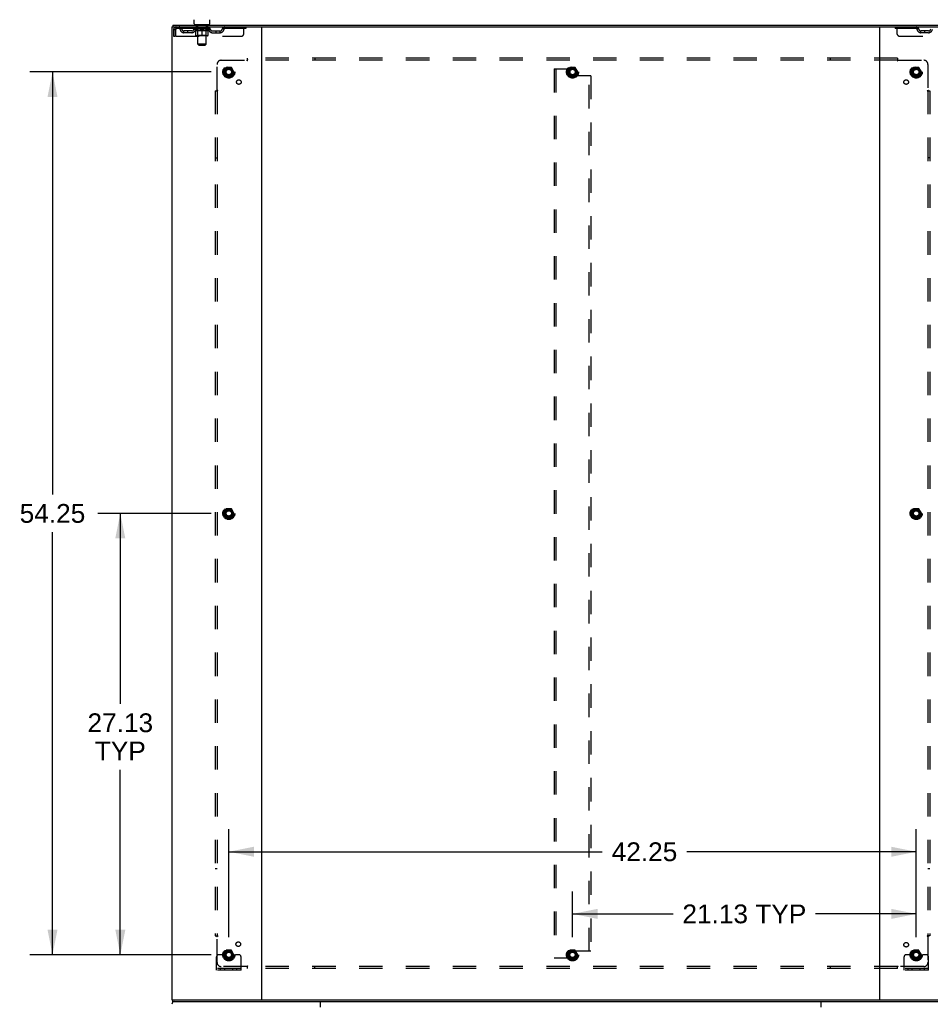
# Model space of a CAD drawing. Header units: inches. Extents: x 0 to 262, y 0 to 169.
# Tile 76 of 78: x 177 to 233, y 63 to 124. Entities that reach past the tile are written whole.
import ezdxf

# ---------------------------------------------------------------- set-up
doc = ezdxf.new("R2010")
doc.units = ezdxf.units.IN
doc.header["$LTSCALE"] = 14.384615
doc.header["$MEASUREMENT"] = 0
doc.linetypes.add('HIDDEN', pattern=[0.2, 0.1, -0.1])
doc.layers.get('0').update_dxf_attribs({"linetype": 'CONTINUOUS'})
for name, color, linetype in [('DEFAULT_2', 8, 'HIDDEN'), ('DIMENSIONS', 7, 'CONTINUOUS'), ('SUBPANEL', 7, 'CONTINUOUS')]:
    doc.layers.add(name, color=color, linetype=linetype)
doc.styles.get("Standard").update_dxf_attribs({"font": 'arial.ttf'})
doc.dimstyles.new('DIMSTYLE_1', dxfattribs={"dimtxt": 1.153846, "dimasz": 1.538462, "dimexe": 0.09, "dimexo": 0.07, "dimgap": 0.0375, "dimtad": 0, "dimtih": 1, "dimtoh": 1, "dimzin": 4, "dimdsep": 46, "dimtxsty": 'Standard', "dimblk": '_FILLED', "dimblk1": '_FILLED', "dimblk2": '_FILLED', "dimcen": 0.09, "dimadec": 3, "dimazin": 1, "dimtfac": 1, "dimtdec": 3, "dimtofl": 0, "dimtmove": 0, "dimatfit": 3, "dimldrblk": '_FILLED', "dimfxl": 0, "dimtolj": 1, "dimtzin": 4, "dimarcsym": 0})

# ---------------------------------------------------------------- blocks, each defined once
blk = doc.blocks.new('_FILLED')
at = {"color": 0, "linetype": 'ByBlock'}
blk.add_solid([(0, 0), (-1, 0.2), (-1, -0.2)], dxfattribs=at)
blk = doc.blocks.new('*D5')
at = {"layer": 'DIMENSIONS', "color": 2, "linetype": 'Continuous'}
for p, q in [((211, 67.581), (211, 70.404)), ((232.125, 67.581), (232.125, 70.404)), ((211, 69.019), (217.183, 69.019)), ((232.125, 69.019), (225.942, 69.019))]:
    blk.add_line(p, q, dxfattribs=at)
at = {"layer": 'DIMENSIONS', "color": 2, "linetype": 'Continuous', "xscale": 1.5384615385, "yscale": 1.5384615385, "zscale": 1.5384615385, "rotation": 180}
blk.add_blockref('_FILLED', (211, 69.019), dxfattribs=at)
at = {"layer": 'DIMENSIONS', "color": 2, "linetype": 'Continuous', "xscale": 1.5384615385, "yscale": 1.5384615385, "zscale": 1.5384615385}
blk.add_blockref('_FILLED', (232.125, 69.019), dxfattribs=at)
at = {"layer": 'DIMENSIONS', "color": 2, "linetype": 'Continuous', "insert": (221.562, 69.596), "char_height": 1.1538, "width": 7.60509, "attachment_point": 2, "line_spacing_factor": 0.9}
blk.add_mtext('21.13 TYP', dxfattribs=at)
blk = doc.blocks.new('*D6')
at = {"layer": 'DIMENSIONS', "color": 2, "linetype": 'Continuous'}
for p, q in [((189.875, 67.581), (189.875, 74.222)), ((232.125, 67.581), (232.125, 74.222)), ((189.875, 72.837), (212.831, 72.837)), ((232.125, 72.837), (218.017, 72.837))]:
    blk.add_line(p, q, dxfattribs=at)
at = {"layer": 'DIMENSIONS', "color": 2, "linetype": 'Continuous', "xscale": 1.5384615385, "yscale": 1.5384615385, "zscale": 1.5384615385, "rotation": 180}
blk.add_blockref('_FILLED', (189.875, 72.837), dxfattribs=at)
at = {"layer": 'DIMENSIONS', "color": 2, "linetype": 'Continuous', "xscale": 1.5384615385, "yscale": 1.5384615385, "zscale": 1.5384615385}
blk.add_blockref('_FILLED', (232.125, 72.837), dxfattribs=at)
at = {"layer": 'DIMENSIONS', "color": 2, "linetype": 'Continuous', "insert": (215.424, 73.414), "char_height": 1.1538, "width": 4.03203, "attachment_point": 2, "line_spacing_factor": 0.9}
blk.add_mtext('42.25', dxfattribs=at)
blk = doc.blocks.new('*D7')
at = {"layer": 'DIMENSIONS', "color": 2, "linetype": 'Continuous'}
for p, q in [((188.798, 120.754), (177.653, 120.754)), ((179.038, 120.754), (179.038, 94.783)), ((179.038, 66.504), (179.038, 92.475)), ((188.798, 66.504), (177.653, 66.504))]:
    blk.add_line(p, q, dxfattribs=at)
at = {"layer": 'DIMENSIONS', "color": 2, "linetype": 'Continuous', "xscale": 1.5384615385, "yscale": 1.5384615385, "zscale": 1.5384615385}
for p, rotation in [((179.038, 120.754), 90), ((179.038, 66.504), 270)]:
    blk.add_blockref('_FILLED', p, dxfattribs=dict(at, rotation=rotation))
at = {"layer": 'DIMENSIONS', "color": 2, "linetype": 'Continuous', "insert": (179.038, 94.206), "char_height": 1.1538, "width": 4.03203, "attachment_point": 2, "line_spacing_factor": 0.9}
blk.add_mtext('54.25', dxfattribs=at)
blk = doc.blocks.new('*D10')
at = {"layer": 'DIMENSIONS', "color": 2, "linetype": 'Continuous'}
for p, q in [((188.798, 93.629), (181.822, 93.629)), ((183.206, 93.629), (183.206, 81.918)), ((183.206, 66.504), (183.206, 77.88)), ((188.798, 66.504), (181.822, 66.504))]:
    blk.add_line(p, q, dxfattribs=at)
at = {"layer": 'DIMENSIONS', "color": 2, "linetype": 'Continuous', "xscale": 1.5384615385, "yscale": 1.5384615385, "zscale": 1.5384615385}
for p, rotation in [((183.206, 93.629), 90), ((183.206, 66.504), 270)]:
    blk.add_blockref('_FILLED', p, dxfattribs=dict(at, rotation=rotation))
at = {"layer": 'DIMENSIONS', "color": 2, "linetype": 'Continuous', "insert": (183.206, 81.341), "char_height": 1.1538, "width": 4.03203, "attachment_point": 2, "line_spacing_factor": 0.9}
blk.add_mtext('27.13\\PTYP', dxfattribs=at)

msp = doc.modelspace()

# ---------------------------------------------------------------- linework, layer by layer
at = {"color": 3, "linetype": 'Continuous'}
for p, q in [((186.375, 123.525), (186.375, 63.733)), ((186.375, 123.525), (235.375, 123.525)), ((191.875, 123.525), (191.875, 63.733)), ((229.875, 123.525), (229.875, 63.733)), ((186.375, 63.733), (235.375, 63.733)), ((195.498, 63.629), (195.498, 63.289)), ((226.252, 63.629), (226.252, 63.289))]:
    msp.add_line(p, q, dxfattribs=at)
at = {"color": 7, "linetype": 'Continuous'}
for p, q in [((186.427, 123.629), (186.427, 123.525)), ((186.427, 123.629), (235.323, 123.629)), ((187.754, 123.719), (187.754, 123.968)), ((187.791, 123.659), (187.791, 123.629)), ((188.666, 123.659), (187.791, 123.659)), ((188.666, 123.659), (188.666, 123.629)), ((188.704, 123.719), (188.704, 123.968)), ((186.427, 63.629), (186.427, 63.733)), ((186.427, 63.629), (235.323, 63.629))]:
    msp.add_line(p, q, dxfattribs=at)
for centre, start, end in [((187.814, 123.719), 180, 270), ((188.644, 123.719), 270, 360)]:
    msp.add_arc(centre, 0.06, start, end, dxfattribs=at)
at = {"color": 3, "linetype": 'Continuous'}
msp.add_arc((186.541, 63.463), 0.167, 90, 180, dxfattribs=at)
at = {"layer": 'DEFAULT_2', "color": 8, "linetype": 'HIDDEN'}
for p, q in [((186.646, 123.525), (186.646, 123.421)), ((187.791, 123.421), (187.791, 123.525)), ((187.884, 123.659), (187.884, 123.629)), ((187.919, 123.569), (187.919, 123.649)), ((187.988, 123.559), (187.929, 123.559)), ((187.98, 122.469), (187.98, 123.549)), ((188.529, 123.559), (188.47, 123.559)), ((188.478, 122.469), (188.478, 123.549)), ((188.539, 123.569), (188.539, 123.649)), ((188.574, 123.659), (188.574, 123.629)), ((188.666, 123.421), (188.666, 123.525)), ((189.816, 123.525), (189.816, 123.421)), ((190.791, 123.088), (190.791, 123.525)), ((190.916, 123.525), (190.916, 123.421)), ((230.833, 123.525), (230.833, 123.421)), ((230.958, 123.088), (230.958, 123.525)), ((231.933, 123.525), (231.933, 123.421)), ((186.479, 123.358), (186.479, 122.963)), ((186.479, 123.358), (186.583, 123.358)), ((186.479, 122.963), (186.583, 122.963)), ((186.583, 123.358), (186.583, 122.963)), ((186.613, 122.963), (186.613, 123.358)), ((186.613, 122.963), (190.666, 122.963)), ((190.916, 123.421), (186.646, 123.421)), ((187.114, 123.17), (187.114, 123.274)), ((187.597, 123.274), (187.114, 123.274)), ((187.597, 123.17), (187.114, 123.17)), ((187.364, 123.17), (187.364, 123.274)), ((187.723, 123.384), (187.723, 123.421)), ((187.85, 123.295), (187.723, 123.384)), ((188.735, 123.384), (187.723, 123.384)), ((187.73, 123.416), (187.73, 123.421)), ((187.737, 123.413), (187.737, 123.416)), ((187.737, 123.413), (188.72, 123.413)), ((187.744, 123.413), (187.744, 123.416)), ((187.745, 123.413), (187.745, 123.416)), ((187.753, 123.416), (187.753, 123.421)), ((187.766, 123.413), (187.766, 123.416)), ((187.768, 123.413), (187.768, 123.416)), ((187.79, 123.416), (187.79, 123.421)), ((187.802, 123.413), (187.802, 123.416)), ((187.804, 123.413), (187.804, 123.416)), ((187.967, 123.416), (187.806, 123.416)), ((187.841, 123.416), (187.841, 123.421)), ((187.842, 123.413), (187.842, 123.416)), ((187.843, 123.413), (187.843, 123.416)), ((187.845, 123.413), (187.845, 123.416)), ((187.85, 123.295), (187.858, 123.295)), ((187.851, 123.413), (187.851, 123.416)), ((187.851, 123.413), (187.851, 123.416)), ((187.854, 123.413), (187.854, 123.416)), ((187.856, 123.413), (187.856, 123.416)), ((187.858, 123.005), (187.858, 123.329)), ((187.86, 123.413), (187.86, 123.416)), ((187.871, 123.413), (187.871, 123.416)), ((187.886, 123.413), (187.886, 123.418)), ((187.886, 123.413), (187.886, 123.416)), ((188.57, 122.975), (187.888, 122.975)), ((187.902, 123.413), (187.902, 123.416)), ((187.903, 123.416), (187.903, 123.421)), ((187.911, 123.413), (187.911, 123.416)), ((187.914, 123.413), (187.914, 123.416)), ((187.922, 123.413), (187.922, 123.416)), ((187.931, 123.413), (187.931, 123.419)), ((187.943, 123.413), (187.943, 123.416)), ((187.946, 123.413), (187.946, 123.416)), ((187.979, 123.007), (187.947, 122.975)), ((187.967, 123.413), (187.967, 123.416)), ((188.021, 123.416), (187.971, 123.416)), ((187.972, 123.295), (188.116, 123.295)), ((187.976, 123.416), (187.976, 123.421)), ((187.979, 123.007), (187.979, 123.381)), ((188.479, 123.007), (187.979, 123.007)), ((187.981, 123.413), (187.981, 123.416)), ((187.985, 123.413), (187.985, 123.416)), ((187.99, 123.413), (187.99, 123.42)), ((187.993, 123.413), (187.993, 123.416)), ((188.002, 123.413), (188.002, 123.416)), ((188.021, 123.413), (188.021, 123.416)), ((188.081, 123.416), (188.034, 123.416)), ((188.05, 123.413), (188.05, 123.416)), ((188.056, 123.416), (188.056, 123.421)), ((188.059, 123.413), (188.059, 123.416)), ((188.061, 123.413), (188.061, 123.421)), ((188.063, 123.413), (188.063, 123.416)), ((188.069, 123.413), (188.069, 123.416)), ((188.081, 123.413), (188.081, 123.416)), ((188.145, 123.416), (188.102, 123.416)), ((188.112, 123.413), (188.112, 123.416)), ((188.137, 123.416), (188.199, 123.419)), ((188.141, 123.416), (188.141, 123.421)), ((188.141, 123.416), (188.141, 123.421)), ((188.141, 123.421), (188.141, 123.421)), ((188.141, 123.413), (188.141, 123.416)), ((188.144, 123.413), (188.144, 123.416)), ((188.145, 123.413), (188.145, 123.416)), ((188.146, 123.413), (188.146, 123.416)), ((188.174, 123.416), (188.225, 123.416)), ((188.178, 123.413), (188.178, 123.416)), ((188.182, 123.416), (188.182, 123.418)), ((188.199, 123.416), (188.199, 123.419)), ((188.212, 123.413), (188.212, 123.416)), ((188.227, 123.416), (188.227, 123.416)), ((188.227, 123.413), (188.227, 123.416)), ((188.227, 123.413), (188.227, 123.416)), ((188.229, 123.416), (188.229, 123.421)), ((188.229, 123.421), (188.32, 123.416)), ((188.229, 122.975), (188.229, 123.33)), ((188.231, 123.413), (188.231, 123.416)), ((188.231, 123.413), (188.231, 123.416)), ((188.231, 123.416), (188.231, 123.416)), ((188.245, 123.413), (188.245, 123.416)), ((188.245, 123.416), (188.284, 123.416)), ((188.28, 123.413), (188.28, 123.416)), ((188.312, 123.413), (188.312, 123.416)), ((188.312, 123.413), (188.312, 123.416)), ((188.312, 123.416), (188.356, 123.416)), ((188.313, 123.413), (188.313, 123.416)), ((188.316, 123.416), (188.316, 123.421)), ((188.316, 123.421), (188.317, 123.421)), ((188.316, 123.413), (188.316, 123.416)), ((188.317, 123.416), (188.317, 123.421)), ((188.342, 123.295), (188.485, 123.295)), ((188.345, 123.413), (188.345, 123.416)), ((188.377, 123.413), (188.377, 123.416)), ((188.377, 123.416), (188.424, 123.416)), ((188.389, 123.413), (188.389, 123.416)), ((188.395, 123.413), (188.395, 123.416)), ((188.397, 123.413), (188.397, 123.421)), ((188.399, 123.413), (188.399, 123.416)), ((188.402, 123.416), (188.402, 123.421)), ((188.408, 123.413), (188.408, 123.416)), ((188.437, 123.413), (188.437, 123.416)), ((188.437, 123.416), (188.486, 123.416)), ((188.456, 123.413), (188.456, 123.416)), ((188.465, 123.413), (188.465, 123.416)), ((188.468, 123.413), (188.468, 123.42)), ((188.473, 123.413), (188.473, 123.416)), ((188.476, 123.413), (188.476, 123.416)), ((188.479, 123.007), (188.479, 123.381)), ((188.479, 123.007), (188.511, 122.975)), ((188.482, 123.416), (188.482, 123.421)), ((188.49, 123.413), (188.49, 123.416)), ((188.49, 123.416), (188.651, 123.416)), ((188.512, 123.413), (188.512, 123.416)), ((188.514, 123.413), (188.514, 123.416)), ((188.527, 123.413), (188.527, 123.419)), ((188.536, 123.413), (188.536, 123.416)), ((188.543, 123.413), (188.543, 123.416)), ((188.546, 123.413), (188.546, 123.416)), ((188.554, 123.416), (188.554, 123.421)), ((188.555, 123.413), (188.555, 123.416)), ((188.572, 123.413), (188.572, 123.418)), ((188.572, 123.413), (188.572, 123.416)), ((188.586, 123.413), (188.586, 123.416)), ((188.598, 123.413), (188.598, 123.416)), ((188.599, 123.005), (188.599, 123.329)), ((188.599, 123.295), (188.608, 123.295)), ((188.601, 123.413), (188.601, 123.416)), ((188.604, 123.413), (188.604, 123.416)), ((188.607, 123.413), (188.607, 123.416)), ((188.607, 123.413), (188.607, 123.416)), ((188.608, 123.295), (188.735, 123.384)), ((188.612, 123.413), (188.612, 123.416)), ((188.615, 123.413), (188.615, 123.416)), ((188.615, 123.413), (188.615, 123.416)), ((188.617, 123.416), (188.617, 123.421)), ((188.653, 123.413), (188.653, 123.416)), ((188.656, 123.413), (188.656, 123.416)), ((188.667, 123.416), (188.667, 123.421)), ((188.69, 123.413), (188.69, 123.416)), ((188.691, 123.413), (188.691, 123.416)), ((188.704, 123.416), (188.704, 123.421)), ((188.713, 123.413), (188.713, 123.416)), ((188.713, 123.413), (188.713, 123.416)), ((188.72, 123.413), (188.72, 123.416)), ((188.727, 123.416), (188.727, 123.421)), ((188.735, 123.384), (188.735, 123.421)), ((188.86, 123.274), (189.343, 123.274)), ((188.86, 123.17), (189.343, 123.17)), ((189.093, 123.17), (189.093, 123.274)), ((189.343, 123.17), (189.343, 123.274)), ((235.104, 123.421), (230.833, 123.421)), ((231.083, 122.963), (235.137, 122.963)), ((232.406, 123.17), (232.406, 123.274)), ((232.889, 123.274), (232.406, 123.274)), ((232.889, 123.17), (232.406, 123.17)), ((232.656, 123.17), (232.656, 123.274)), ((188.04, 122.409), (187.98, 122.469)), ((188.478, 122.469), (187.98, 122.469)), ((188.04, 122.409), (188.418, 122.409)), ((188.418, 122.409), (188.478, 122.469)), ((189.712, 121.027), (189.557, 120.759)), ((190.029, 121.032), (189.72, 121.032)), ((190.192, 120.759), (190.038, 121.027)), ((210.837, 121.027), (210.682, 120.759)), ((211.154, 121.032), (210.845, 121.032)), ((211.317, 120.759), (211.163, 121.027)), ((231.962, 121.027), (231.807, 120.759)), ((232.279, 121.032), (231.97, 121.032)), ((232.442, 120.759), (232.288, 121.027)), ((189.557, 120.749), (189.712, 120.482)), ((190.029, 120.477), (189.72, 120.477)), ((190.038, 120.482), (190.192, 120.749)), ((209.875, 120.942), (209.875, 66.317)), ((209.875, 120.942), (209.979, 120.942)), ((209.979, 120.942), (209.979, 66.317)), ((209.979, 120.942), (210.771, 120.942)), ((210.682, 120.749), (210.837, 120.482)), ((210.834, 120.879), (210.834, 120.588)), ((211.154, 120.477), (210.845, 120.477)), ((212.021, 120.526), (210.896, 120.526)), ((211.163, 120.482), (211.317, 120.749)), ((212.021, 66.733), (212.021, 120.526)), ((212.125, 120.526), (212.021, 120.526)), ((212.125, 120.526), (212.125, 66.733)), ((231.807, 120.749), (231.962, 120.482)), ((232.279, 120.477), (231.97, 120.477)), ((232.288, 120.482), (232.442, 120.749)), ((189.712, 93.902), (189.557, 93.634)), ((190.029, 93.907), (189.72, 93.907)), ((190.192, 93.634), (190.038, 93.902)), ((231.962, 93.902), (231.807, 93.634)), ((232.279, 93.907), (231.97, 93.907)), ((232.442, 93.634), (232.288, 93.902)), ((189.557, 93.624), (189.712, 93.357)), ((190.029, 93.352), (189.72, 93.352)), ((190.038, 93.357), (190.192, 93.624)), ((231.807, 93.624), (231.962, 93.357)), ((232.279, 93.352), (231.97, 93.352)), ((232.288, 93.357), (232.442, 93.624)), ((189.712, 66.777), (189.557, 66.509)), ((190.029, 66.782), (189.72, 66.782)), ((190.192, 66.509), (190.038, 66.777)), ((210.837, 66.777), (210.682, 66.509)), ((210.834, 66.379), (210.834, 66.67)), ((211.154, 66.782), (210.845, 66.782)), ((212.021, 66.733), (210.896, 66.733)), ((211.317, 66.509), (211.163, 66.777)), ((212.125, 66.733), (212.021, 66.733)), ((231.962, 66.777), (231.807, 66.509)), ((232.279, 66.782), (231.97, 66.782)), ((232.442, 66.509), (232.288, 66.777)), ((189.125, 65.557), (189.125, 66.379)), ((189.339, 66.504), (189.25, 66.504)), ((189.46, 66.504), (189.339, 66.504)), ((189.7, 66.504), (189.46, 66.504)), ((189.557, 66.499), (189.712, 66.232)), ((190.029, 66.227), (189.72, 66.227)), ((190.038, 66.232), (190.192, 66.499)), ((190.05, 66.504), (190.289, 66.504)), ((190.411, 66.504), (190.289, 66.504)), ((190.5, 66.504), (190.411, 66.504)), ((190.625, 65.557), (190.625, 66.379)), ((209.875, 66.317), (209.979, 66.317)), ((209.979, 66.317), (210.771, 66.317)), ((210.682, 66.499), (210.837, 66.232)), ((211.154, 66.227), (210.845, 66.227)), ((211.163, 66.232), (211.317, 66.499)), ((231.375, 65.557), (231.375, 66.379)), ((231.589, 66.504), (231.5, 66.504)), ((231.71, 66.504), (231.589, 66.504)), ((231.95, 66.504), (231.71, 66.504)), ((231.807, 66.499), (231.962, 66.232)), ((232.279, 66.227), (231.97, 66.227)), ((232.288, 66.232), (232.442, 66.499)), ((232.3, 66.504), (232.539, 66.504)), ((232.661, 66.504), (232.539, 66.504)), ((232.75, 66.504), (232.661, 66.504)), ((232.875, 65.557), (232.875, 66.379)), ((190.625, 65.661), (189.125, 65.661)), ((190.625, 65.557), (189.125, 65.557)), ((189.372, 65.557), (189.372, 65.661)), ((189.628, 65.557), (189.628, 65.661)), ((190.122, 65.557), (190.122, 65.661)), ((190.378, 65.557), (190.378, 65.661)), ((232.875, 65.661), (231.375, 65.661)), ((232.875, 65.557), (231.375, 65.557)), ((231.622, 65.557), (231.622, 65.661)), ((231.878, 65.557), (231.878, 65.661)), ((232.372, 65.557), (232.372, 65.661)), ((232.628, 65.557), (232.628, 65.661))]:
    msp.add_line(p, q, dxfattribs=at)
for points in [[(186.646, 123.525), (186.643, 123.524), (186.641, 123.521), (186.639, 123.516), (186.636, 123.509), (186.634, 123.5), (186.632, 123.489), (186.629, 123.476), (186.627, 123.462), (186.625, 123.447), (186.622, 123.431), (186.62, 123.413), (186.617, 123.395), (186.615, 123.377), (186.613, 123.358)], [(186.646, 123.421), (186.643, 123.421), (186.641, 123.42), (186.639, 123.418), (186.636, 123.415), (186.634, 123.412), (186.632, 123.408), (186.629, 123.403), (186.627, 123.398), (186.625, 123.392), (186.622, 123.386), (186.62, 123.379), (186.617, 123.372), (186.615, 123.365), (186.613, 123.358)], [(187.858, 123.329), (187.878, 123.321), (187.897, 123.314), (187.916, 123.308), (187.935, 123.303), (187.953, 123.298), (187.972, 123.295)], [(187.978, 123.295), (187.958, 123.298), (187.939, 123.303), (187.919, 123.308), (187.899, 123.314), (187.879, 123.321), (187.858, 123.329)], [(188.229, 123.33), (188.208, 123.322), (188.188, 123.315), (188.167, 123.308), (188.148, 123.303), (188.128, 123.298), (188.108, 123.295)], [(188.116, 123.295), (188.134, 123.298), (188.153, 123.303), (188.172, 123.308), (188.19, 123.314), (188.21, 123.321), (188.229, 123.328)], [(188.349, 123.295), (188.33, 123.298), (188.31, 123.303), (188.29, 123.308), (188.27, 123.315), (188.249, 123.322), (188.229, 123.33)], [(188.229, 123.328), (188.248, 123.321), (188.267, 123.314), (188.286, 123.308), (188.305, 123.303), (188.323, 123.298), (188.342, 123.295)], [(188.599, 123.329), (188.579, 123.321), (188.558, 123.314), (188.538, 123.308), (188.519, 123.303), (188.499, 123.298), (188.479, 123.295)], [(188.485, 123.295), (188.504, 123.298), (188.523, 123.303), (188.542, 123.308), (188.561, 123.314), (188.58, 123.321), (188.599, 123.329)]]:
    msp.add_lwpolyline(points, dxfattribs=at)
for centre, radius in [((189.875, 120.754), 0.372), ((189.875, 120.754), 0.356), ((189.875, 120.754), 0.312), ((211, 120.754), 0.372), ((211, 120.754), 0.356), ((211, 120.754), 0.312), ((232.125, 120.754), 0.372), ((232.125, 120.754), 0.356), ((232.125, 120.754), 0.312), ((189.875, 120.754), 0.204), ((189.875, 120.754), 0.188), ((189.875, 120.754), 0.183), ((189.875, 120.754), 0.165), ((211, 120.754), 0.204), ((211, 120.754), 0.188), ((211, 120.754), 0.183), ((211, 120.754), 0.165), ((232.125, 120.754), 0.204), ((232.125, 120.754), 0.188), ((232.125, 120.754), 0.183), ((232.125, 120.754), 0.165), ((189.875, 93.629), 0.372), ((189.875, 93.629), 0.356), ((189.875, 93.629), 0.312), ((189.875, 93.629), 0.204), ((189.875, 93.629), 0.188), ((189.875, 93.629), 0.183), ((189.875, 93.629), 0.165), ((232.125, 93.629), 0.372), ((232.125, 93.629), 0.356), ((232.125, 93.629), 0.312), ((232.125, 93.629), 0.204), ((232.125, 93.629), 0.188), ((232.125, 93.629), 0.183), ((232.125, 93.629), 0.165), ((189.875, 66.504), 0.372), ((189.875, 66.504), 0.356), ((189.875, 66.504), 0.312), ((189.875, 66.504), 0.204), ((189.875, 66.504), 0.188), ((189.875, 66.504), 0.183), ((189.875, 66.504), 0.165), ((211, 66.504), 0.372), ((211, 66.504), 0.356), ((211, 66.504), 0.312), ((211, 66.504), 0.204), ((211, 66.504), 0.188), ((211, 66.504), 0.183), ((211, 66.504), 0.165), ((232.125, 66.504), 0.372), ((232.125, 66.504), 0.356), ((232.125, 66.504), 0.312), ((232.125, 66.504), 0.204), ((232.125, 66.504), 0.188), ((232.125, 66.504), 0.183), ((232.125, 66.504), 0.165)]:
    msp.add_circle(centre, radius, dxfattribs=at)
for centre, radius, start, end in [((186.646, 123.358), 0.167, 90, 180), ((186.825, 123.358), 0.167, 8.07163, 90), ((187.886, 123.358), 0.167, 90, 171.92837), ((187.909, 123.649), 0.01, 0, 90), ((187.929, 123.569), 0.01, 180, 270), ((187.97, 123.549), 0.01, 0, 90), ((188.488, 123.549), 0.01, 90, 180), ((188.529, 123.569), 0.01, 270, 360), ((188.549, 123.649), 0.01, 90, 180), ((188.571, 123.358), 0.167, 8.07163, 90), ((189.632, 123.358), 0.167, 90, 171.92837), ((232.117, 123.358), 0.167, 8.07163, 90), ((186.646, 123.358), 0.063, 90, 180), ((186.826, 123.359), 0.0625, 7.98631, 90), ((187.114, 123.399), 0.229, 187.98631, 270), ((187.114, 123.399), 0.125, 188.07163, 270), ((187.597, 123.399), 0.125, 270, 351.92837), ((187.597, 123.399), 0.229, 270, 352.01369), ((187.886, 123.359), 0.0625, 90, 172.01369), ((187.888, 123.005), 0.0296, 180, 270), ((187.947, 123.381), 0.0318, 0, 90), ((188.511, 123.381), 0.0318, 90, 180), ((188.57, 123.005), 0.0296, 270, 360), ((188.572, 123.359), 0.0625, 7.98631, 90), ((188.86, 123.399), 0.229, 187.98631, 270), ((188.86, 123.399), 0.125, 188.07163, 270), ((189.343, 123.399), 0.125, 270, 351.92837), ((189.343, 123.399), 0.229, 270, 352.01369), ((189.632, 123.359), 0.0625, 90, 172.01369), ((190.666, 123.088), 0.125, 270, 360), ((231.083, 123.088), 0.125, 180, 270), ((232.118, 123.359), 0.0625, 7.98631, 90), ((232.406, 123.399), 0.229, 187.98631, 270), ((232.406, 123.399), 0.125, 188.07163, 270), ((232.889, 123.399), 0.125, 270, 351.92837), ((232.889, 123.399), 0.229, 270, 352.01369), ((189.72, 121.022), 0.01, 90.01235, 149.98915), ((190.029, 121.022), 0.01, 30.01204, 89.98872), ((210.845, 121.022), 0.01, 90.01235, 149.98915), ((211.154, 121.022), 0.01, 30.01204, 89.98872), ((231.97, 121.022), 0.01, 90.01235, 149.98915), ((232.279, 121.022), 0.01, 30.01204, 89.98872), ((189.566, 120.754), 0.01, 150.01268, 209.98829), ((189.72, 120.487), 0.01, 210.01204, 269.98872), ((190.029, 120.487), 0.01, 270.01235, 329.98915), ((190.184, 120.754), 0.01, 330.01268, 29.98829), ((210.691, 120.754), 0.01, 150.01268, 209.98829), ((210.771, 120.879), 0.0625, 0, 90), ((210.896, 120.588), 0.0625, 180, 270), ((210.845, 120.487), 0.01, 210.01204, 269.98872), ((211.154, 120.487), 0.01, 270.01235, 329.98915), ((211.309, 120.754), 0.01, 330.01268, 29.98829), ((231.816, 120.754), 0.01, 150.01268, 209.98829), ((231.97, 120.487), 0.01, 210.01204, 269.98872), ((232.279, 120.487), 0.01, 270.01235, 329.98915), ((232.434, 120.754), 0.01, 330.01268, 29.98829), ((189.72, 93.897), 0.01, 90.01235, 149.98915), ((190.029, 93.897), 0.01, 30.01204, 89.98872), ((231.97, 93.897), 0.01, 90.01235, 149.98915), ((232.279, 93.897), 0.01, 30.01204, 89.98872), ((189.566, 93.629), 0.01, 150.01268, 209.98829), ((189.72, 93.362), 0.01, 210.01204, 269.98872), ((190.029, 93.362), 0.01, 270.01235, 329.98915), ((190.184, 93.629), 0.01, 330.01268, 29.98829), ((231.816, 93.629), 0.01, 150.01268, 209.98829), ((231.97, 93.362), 0.01, 210.01204, 269.98872), ((232.279, 93.362), 0.01, 270.01235, 329.98915), ((232.434, 93.629), 0.01, 330.01268, 29.98829), ((189.72, 66.772), 0.01, 90.01235, 149.98915), ((190.029, 66.772), 0.01, 30.01204, 89.98872), ((210.896, 66.67), 0.0625, 90, 180), ((210.845, 66.772), 0.01, 90.01235, 149.98915), ((211.154, 66.772), 0.01, 30.01204, 89.98872), ((231.97, 66.772), 0.01, 90.01235, 149.98915), ((232.279, 66.772), 0.01, 30.01204, 89.98872), ((189.25, 66.379), 0.125, 90, 180), ((189.566, 66.504), 0.01, 150.01268, 209.98829), ((189.875, 66.504), 0.175, 180, 360), ((189.72, 66.237), 0.01, 210.01204, 269.98872), ((190.029, 66.237), 0.01, 270.01235, 329.98915), ((190.184, 66.504), 0.01, 330.01268, 29.98829), ((190.5, 66.379), 0.125, 0, 90), ((210.691, 66.504), 0.01, 150.01268, 209.98829), ((210.771, 66.379), 0.0625, 270, 360), ((210.845, 66.237), 0.01, 210.01204, 269.98872), ((211.154, 66.237), 0.01, 270.01235, 329.98915), ((211.309, 66.504), 0.01, 330.01268, 29.98829), ((231.5, 66.379), 0.125, 90, 180), ((231.816, 66.504), 0.01, 150.01268, 209.98829), ((232.125, 66.504), 0.175, 180, 360), ((231.97, 66.237), 0.01, 210.01204, 269.98872), ((232.279, 66.237), 0.01, 270.01235, 329.98915), ((232.434, 66.504), 0.01, 330.01268, 29.98829), ((232.75, 66.379), 0.125, 0, 90)]:
    msp.add_arc(centre, radius, start, end, dxfattribs=at)
for centre, major_axis, ratio, start_param, end_param in [((188.229, 123.421), (0.506, 0.005), 0.05963, 2.96643, 3.140963), ((187.707, 123.412), (0.158, 0), 0.060556, 0.430652, 1.470503), ((188.229, 123.421), (0.506, 0), 0.060556, -3.141593, -2.96706), ((187.707, 123.406), (0.158, 0.002), 0.05963, 1.376596, 1.469874), ((188.229, 123.421), (0.506, 0.011), 0.05688, 2.791345, 2.965878), ((187.687, 123.412), (0.158, 0.002), 0.05963, 0.25549, 1.295341), ((187.742, 123.412), (0.158, -0.002), 0.05963, 0.605815, 1.645666), ((188.229, 123.421), (0.506, -0.005), 0.05963, -2.96643, -2.791898), ((187.742, 123.406), (0.158, 0), 0.060556, 1.551758, 1.645036), ((187.687, 123.406), (0.158, 0.003), 0.05688, 1.20151, 1.294789), ((187.743, 123.408), (0.131, 0.001), 0.05963, 1.065228, 1.614276), ((187.727, 123.408), (0.131, 0.003), 0.05688, 0.890143, 1.43919), ((187.774, 123.408), (0.131, 0), 0.060556, 1.240391, 1.789438), ((188.229, 123.421), (0.506, 0.015), 0.052395, 2.616403, 2.790936), ((187.684, 123.412), (0.158, 0.003), 0.05688, 0.080405, 1.120256), ((187.792, 123.412), (0.158, -0.003), 0.05688, 0.7809, 1.820751), ((188.229, 123.421), (0.506, -0.011), 0.05688, -2.791345, -2.616812), ((187.792, 123.406), (0.158, -0.002), 0.05963, 1.72692, 1.820198), ((187.684, 123.406), (0.158, 0.005), 0.052395, 1.026568, 1.119847), ((187.727, 123.408), (0.131, 0.004), 0.052395, 0.715201, 1.264248), ((187.818, 123.408), (0.131, -0.001), 0.05963, 1.415553, 1.9646), ((188.229, 123.421), (0.506, 0.02), 0.046319, 2.441654, 2.616187), ((187.855, 123.412), (0.158, -0.005), 0.052395, 0.955842, 1.995693), ((188.229, 123.421), (0.506, -0.015), 0.052395, -2.616403, -2.44187), ((187.698, 123.412), (0.158, 0.005), 0.052395, -0.094537, 0.945314), ((187.855, 123.406), (0.158, -0.003), 0.05688, 1.902006, 1.995284), ((187.698, 123.406), (0.158, 0.006), 0.046319, 0.851819, 0.945098), ((187.741, 123.408), (0.131, 0.005), 0.046319, 0.540452, 1.089499), ((187.875, 123.408), (0.131, -0.003), 0.05688, 1.590638, 2.139686), ((188.229, 123.421), (0.506, 0.024), 0.038841, 2.267123, 2.441656), ((187.93, 123.412), (0.158, -0.006), 0.046319, 1.130591, 2.170442), ((187.728, 123.412), (0.158, 0.006), 0.046319, -0.269286, 0.770565), ((188.229, 123.421), (0.506, -0.02), 0.046319, -2.441654, -2.267121), ((187.93, 123.406), (0.158, -0.005), 0.052395, 2.076947, 2.170226), ((187.728, 123.406), (0.158, 0.007), 0.038841, 0.677289, 0.770567), ((187.771, 123.408), (0.131, 0.006), 0.038841, 0.365921, 0.914969), ((187.942, 123.408), (0.131, -0.004), 0.052395, 1.76558, 2.314627), ((188.229, 123.421), (0.506, 0.027), 0.030195, 2.09281, 2.267343), ((188.014, 123.412), (0.158, -0.007), 0.038841, 1.305122, 2.344973), ((187.772, 123.412), (0.158, 0.007), 0.038841, -0.443817, 0.596034), ((188.229, 123.421), (0.506, -0.024), 0.038841, -2.267123, -2.092591), ((188.014, 123.406), (0.158, -0.006), 0.046319, 2.251696, 2.344975), ((187.772, 123.406), (0.158, 0.008), 0.030195, 0.502975, 0.596254), ((187.814, 123.408), (0.131, 0.007), 0.030195, 0.191608, 0.740655), ((188.019, 123.408), (0.131, -0.005), 0.046319, 1.940329, 2.489376), ((187.831, 123.412), (0.158, 0.008), 0.030195, -0.61813, 0.421721), ((188.229, 123.421), (0.506, 0.029), 0.020645, 1.918687, 2.09322), ((188.104, 123.412), (0.158, -0.008), 0.030195, 1.479435, 2.519286), ((188.229, 123.421), (0.506, -0.027), 0.030195, -2.09281, -1.918277), ((188.104, 123.406), (0.158, -0.007), 0.038841, 2.426227, 2.519505), ((187.831, 123.406), (0.158, 0.009), 0.020645, 0.328852, 0.422131), ((187.87, 123.408), (0.131, 0.007), 0.020645, 0.017485, 0.566532), ((188.101, 123.408), (0.131, -0.006), 0.038841, 2.11486, 2.663907), ((187.902, 123.412), (0.158, 0.009), 0.020645, -0.792253, 0.247598), ((188.229, 123.421), (0.506, 0.03), 0.010478, 1.744704, 1.919237), ((188.198, 123.412), (0.158, -0.009), 0.020645, 1.653558, 2.693409), ((188.229, 123.421), (0.506, -0.029), 0.020645, -1.918687, -1.744154), ((188.198, 123.406), (0.158, -0.008), 0.030195, 2.60054, 2.693819), ((187.902, 123.406), (0.158, 0.009), 0.010478, 0.154869, 0.248148), ((187.937, 123.408), (0.131, 0.008), 0.010478, 6.126688, 6.675735), ((188.188, 123.408), (0.131, -0.007), 0.030195, 2.289173, 2.83822), ((187.983, 123.412), (0.158, 0.009), 0.010478, -0.966236, -0.000846), ((188.293, 123.412), (0.158, -0.009), 0.010478, 1.827541, 2.867392), ((188.229, 123.421), (0.506, -0.03), 0.010478, -1.744704, -1.570171), ((188.293, 123.406), (0.158, -0.009), 0.020645, 2.774664, 2.867942), ((188.276, 123.408), (0.131, -0.007), 0.020645, 2.463296, 3.012344), ((188.164, 123.412), (0.158, 0.009), 0.010478, 0.274201, 1.314052), ((188.095, 123.408), (0.131, 0.008), 0.010478, -0.000298, 0.504314), ((188.071, 123.406), (0.158, 0.009), 0.010478, 0.192946, 0.399283), ((188.229, 123.421), (0.506, 0.03), 0.010478, -1.578586, -1.396888), ((188.386, 123.406), (0.158, -0.009), 0.010478, 2.948646, 3.041925), ((188.362, 123.408), (0.131, -0.008), 0.010478, 2.637279, 3.142076), ((188.259, 123.412), (0.158, 0.009), 0.020645, 0.448184, 1.488034), ((188.182, 123.408), (0.131, 0.007), 0.020645, 0.129249, 0.678296), ((188.164, 123.406), (0.158, 0.009), 0.020645, 0.273651, 0.366929), ((188.475, 123.412), (0.158, -0.009), 0.010478, -3.140747, -2.175357), ((188.229, 123.421), (0.506, 0.029), 0.020645, -1.397439, -1.222906), ((188.229, 123.421), (0.506, -0.03), 0.010478, 1.222355, 1.396888), ((188.353, 123.412), (0.158, 0.008), 0.030195, 0.622307, 1.662158), ((188.27, 123.408), (0.131, 0.007), 0.030195, 0.303372, 0.852419), ((188.52, 123.408), (0.131, -0.008), 0.010478, 2.749043, 3.29809), ((188.555, 123.412), (0.158, -0.009), 0.020645, 2.893995, 3.933846), ((188.259, 123.406), (0.158, 0.008), 0.030195, 0.447774, 0.541052), ((188.555, 123.406), (0.158, -0.009), 0.010478, 2.893445, 2.986723), ((188.229, 123.421), (0.506, 0.027), 0.030195, -1.223315, -1.048783), ((188.229, 123.421), (0.506, -0.029), 0.020645, 1.048373, 1.222906), ((188.444, 123.412), (0.158, 0.007), 0.038841, 0.79662, 1.836471), ((188.356, 123.408), (0.131, 0.006), 0.038841, 0.477686, 1.026733), ((188.587, 123.408), (0.131, -0.007), 0.020645, 2.57506, 3.124108), ((188.626, 123.412), (0.158, -0.008), 0.030195, 2.719872, 3.759723), ((188.527, 123.412), (0.158, 0.006), 0.046319, 0.971151, 2.011002), ((188.353, 123.406), (0.158, 0.007), 0.038841, 0.622087, 0.715366), ((188.626, 123.406), (0.158, -0.009), 0.020645, 2.719462, 2.812741), ((188.229, 123.421), (0.506, 0.024), 0.038841, -1.049002, -0.874469), ((188.229, 123.421), (0.506, -0.027), 0.030195, 0.87425, 1.048783), ((188.439, 123.408), (0.131, 0.005), 0.046319, 0.652216, 1.201263), ((188.602, 123.412), (0.158, 0.005), 0.052395, 1.1459, 2.185751), ((188.643, 123.408), (0.131, -0.007), 0.030195, 2.400937, 2.949985), ((188.685, 123.412), (0.158, -0.007), 0.038841, 2.545558, 3.585409), ((188.515, 123.408), (0.131, 0.004), 0.052395, 0.826965, 1.376012), ((188.444, 123.406), (0.158, 0.006), 0.046319, 0.796618, 0.889896), ((188.685, 123.406), (0.158, -0.008), 0.030195, 2.545339, 2.638617), ((188.665, 123.412), (0.158, 0.003), 0.05688, 1.320842, 2.360692), ((188.229, 123.421), (0.506, 0.02), 0.046319, -0.874471, -0.699939), ((188.229, 123.421), (0.506, -0.024), 0.038841, 0.699936, 0.874469), ((188.73, 123.412), (0.158, -0.006), 0.046319, 2.371028, 3.410879), ((188.687, 123.408), (0.131, -0.006), 0.038841, 2.226624, 2.775671), ((188.716, 123.412), (0.158, 0.002), 0.05963, 1.495927, 2.535778), ((188.583, 123.408), (0.131, 0.003), 0.05688, 1.001907, 1.550954), ((188.76, 123.412), (0.158, -0.005), 0.052395, 2.196279, 3.23613), ((188.527, 123.406), (0.158, 0.005), 0.052395, 0.971367, 1.064645), ((188.716, 123.408), (0.131, -0.005), 0.046319, 2.052093, 2.601141), ((188.751, 123.412), (0.158, 0), 0.060556, 1.671089, 2.71094), ((188.73, 123.406), (0.158, -0.007), 0.038841, 2.371026, 2.464304), ((188.773, 123.412), (0.158, -0.003), 0.05688, 2.021337, 3.061188), ((188.229, 123.421), (0.506, 0.015), 0.052395, -0.699723, -0.52519), ((188.229, 123.421), (0.506, -0.02), 0.046319, 0.525406, 0.699939), ((188.77, 123.412), (0.158, -0.002), 0.05963, 1.846251, 2.886102), ((188.64, 123.408), (0.131, 0.001), 0.05963, 1.176993, 1.72604), ((188.731, 123.408), (0.131, -0.004), 0.052395, 1.877344, 2.426392), ((188.684, 123.408), (0.131, 0), 0.060556, 1.352155, 1.901202), ((188.73, 123.408), (0.131, -0.003), 0.05688, 1.702402, 2.25145), ((188.715, 123.408), (0.131, -0.001), 0.05963, 1.527317, 2.076364), ((188.602, 123.406), (0.158, 0.003), 0.05688, 1.146309, 1.239587), ((188.76, 123.406), (0.158, -0.006), 0.046319, 2.196495, 2.289773), ((188.229, 123.421), (0.506, 0.011), 0.05688, -0.524781, -0.350248), ((188.229, 123.421), (0.506, -0.015), 0.052395, 0.350657, 0.52519), ((188.665, 123.406), (0.158, 0.002), 0.05963, 1.321394, 1.414673), ((188.773, 123.406), (0.158, -0.005), 0.052395, 2.021746, 2.115024), ((188.229, 123.421), (0.506, 0.005), 0.05963, -0.349695, -0.175162), ((188.229, 123.421), (0.506, -0.011), 0.05688, 0.175715, 0.350248), ((188.716, 123.406), (0.158, 0), 0.060556, 1.496556, 1.589835), ((188.77, 123.406), (0.158, -0.003), 0.05688, 1.846804, 1.940083), ((188.751, 123.406), (0.158, -0.002), 0.05963, 1.671719, 1.764997), ((188.229, 123.421), (0.506, 0), 0.060556, -0.174533, 0), ((188.229, 123.421), (0.506, -0.005), 0.05963, 0.000629, 0.175162)]:
    msp.add_ellipse(centre, major_axis=major_axis, ratio=ratio, start_param=start_param, end_param=end_param, dxfattribs=at)
at = {"layer": 'SUBPANEL', "color": 8, "linetype": 'HIDDEN'}
for p, q in [((189.156, 119.633), (189.156, 121.223)), ((189.406, 121.473), (190.996, 121.473)), ((191.014, 121.492), (191.007, 121.485)), ((191.031, 121.432), (191.031, 121.598)), ((230.969, 121.598), (191.031, 121.598)), ((230.969, 121.473), (191.031, 121.473)), ((195.156, 121.598), (195.156, 121.473)), ((226.844, 121.598), (226.844, 121.473)), ((230.969, 121.598), (230.969, 121.432)), ((231.004, 121.473), (232.594, 121.473)), ((232.844, 121.223), (232.844, 119.633)), ((189.031, 119.598), (189.031, 67.661)), ((189.031, 119.598), (189.197, 119.598)), ((189.156, 119.598), (189.156, 67.661)), ((232.803, 119.598), (232.969, 119.598)), ((232.844, 119.598), (232.844, 67.661)), ((232.862, 119.615), (232.856, 119.622)), ((232.969, 119.598), (232.969, 67.661)), ((189.031, 115.473), (189.156, 115.473)), ((232.969, 115.473), (232.844, 115.473)), ((189.156, 71.786), (189.031, 71.786)), ((232.969, 71.786), (232.844, 71.786)), ((189.031, 67.661), (189.197, 67.661)), ((189.137, 67.643), (189.144, 67.637)), ((189.156, 66.036), (189.156, 67.625)), ((232.969, 67.661), (232.803, 67.661)), ((232.844, 67.625), (232.844, 66.036)), ((190.996, 65.786), (189.406, 65.786)), ((191.031, 65.661), (191.031, 65.826)), ((230.969, 65.786), (191.031, 65.786)), ((230.969, 65.661), (191.031, 65.661)), ((195.156, 65.661), (195.156, 65.786)), ((226.844, 65.786), (226.844, 65.661)), ((230.969, 65.661), (230.969, 65.826)), ((230.986, 65.767), (230.992, 65.773)), ((232.594, 65.786), (231.004, 65.786))]:
    msp.add_line(p, q, dxfattribs=at)
for points in [[(191.007, 121.485), (191.006, 121.483), (191.004, 121.482), (191.002, 121.48), (191, 121.478), (190.999, 121.476), (190.997, 121.474), (190.996, 121.473)], [(191.009, 121.454), (191.006, 121.458), (191.004, 121.461), (191.003, 121.463), (191.001, 121.465), (191, 121.467), (190.998, 121.469), (190.997, 121.471), (190.996, 121.473)], [(191.031, 121.432), (191.029, 121.433), (191.028, 121.434), (191.026, 121.434), (191.024, 121.435), (191.023, 121.436), (191.021, 121.438), (191.02, 121.439), (191.018, 121.44), (191.017, 121.442), (191.015, 121.444), (191.014, 121.446), (191.013, 121.447), (191.011, 121.449), (191.01, 121.452), (191.009, 121.454)], [(191.031, 121.512), (191.029, 121.509), (191.028, 121.507), (191.026, 121.505), (191.025, 121.503), (191.023, 121.501), (191.022, 121.5), (191.02, 121.498), (191.019, 121.496), (191.017, 121.495), (191.016, 121.493), (191.014, 121.492)], [(230.969, 121.512), (230.97, 121.509), (230.972, 121.507), (230.973, 121.505), (230.975, 121.503), (230.976, 121.501), (230.978, 121.5), (230.979, 121.498), (230.981, 121.496), (230.982, 121.495), (230.984, 121.493), (230.986, 121.492)], [(230.969, 121.432), (230.97, 121.433), (230.972, 121.434), (230.974, 121.434), (230.975, 121.435), (230.977, 121.436), (230.978, 121.438), (230.98, 121.439), (230.981, 121.44), (230.983, 121.442), (230.984, 121.444), (230.986, 121.446), (230.987, 121.447), (230.988, 121.449), (230.99, 121.452), (230.991, 121.454), (230.994, 121.458)], [(230.986, 121.492), (230.992, 121.485), (230.994, 121.483), (230.996, 121.482), (230.998, 121.48), (230.999, 121.478), (231.001, 121.476), (231.003, 121.474), (231.004, 121.473)], [(230.994, 121.458), (230.995, 121.461), (230.997, 121.463), (230.998, 121.465), (231, 121.467), (231.001, 121.469), (231.002, 121.471), (231.004, 121.473)], [(189.117, 119.598), (189.12, 119.6), (189.122, 119.601), (189.124, 119.603), (189.126, 119.604), (189.128, 119.606), (189.129, 119.607), (189.131, 119.609), (189.133, 119.61), (189.134, 119.612), (189.136, 119.613), (189.137, 119.615)], [(189.137, 119.615), (189.144, 119.622), (189.146, 119.623), (189.148, 119.625), (189.149, 119.627), (189.151, 119.629), (189.153, 119.63), (189.155, 119.632), (189.156, 119.633)], [(189.171, 119.623), (189.168, 119.625), (189.166, 119.626), (189.164, 119.628), (189.162, 119.629), (189.16, 119.631), (189.158, 119.632), (189.156, 119.633)], [(189.197, 119.598), (189.196, 119.6), (189.195, 119.602), (189.195, 119.603), (189.194, 119.605), (189.193, 119.606), (189.191, 119.608), (189.19, 119.609), (189.189, 119.611), (189.187, 119.612), (189.185, 119.614), (189.184, 119.615), (189.182, 119.616), (189.18, 119.618), (189.178, 119.619), (189.175, 119.62), (189.171, 119.623)], [(232.803, 119.598), (232.803, 119.6), (232.804, 119.602), (232.805, 119.603), (232.806, 119.605), (232.807, 119.606), (232.808, 119.608), (232.809, 119.609), (232.811, 119.611), (232.813, 119.612), (232.814, 119.614), (232.816, 119.615), (232.818, 119.616), (232.82, 119.618), (232.822, 119.619), (232.824, 119.62)], [(232.824, 119.62), (232.829, 119.623), (232.831, 119.625), (232.834, 119.626), (232.836, 119.628), (232.838, 119.629), (232.84, 119.631), (232.842, 119.632), (232.844, 119.633)], [(232.856, 119.622), (232.854, 119.623), (232.852, 119.625), (232.85, 119.627), (232.848, 119.629), (232.847, 119.63), (232.845, 119.632), (232.844, 119.633)], [(232.882, 119.598), (232.88, 119.6), (232.878, 119.601), (232.876, 119.603), (232.874, 119.604), (232.872, 119.606), (232.87, 119.607), (232.868, 119.609), (232.867, 119.61), (232.865, 119.612), (232.864, 119.613), (232.862, 119.615)], [(189.117, 67.661), (189.12, 67.659), (189.122, 67.657), (189.124, 67.656), (189.126, 67.654), (189.128, 67.653), (189.129, 67.651), (189.131, 67.65), (189.133, 67.648), (189.134, 67.647), (189.136, 67.645), (189.137, 67.643)], [(189.144, 67.637), (189.146, 67.635), (189.148, 67.633), (189.149, 67.631), (189.151, 67.63), (189.153, 67.628), (189.155, 67.627), (189.156, 67.625)], [(189.175, 67.638), (189.171, 67.635), (189.168, 67.634), (189.166, 67.632), (189.164, 67.631), (189.162, 67.629), (189.16, 67.628), (189.158, 67.627), (189.156, 67.625)], [(189.197, 67.661), (189.196, 67.659), (189.195, 67.657), (189.195, 67.655), (189.194, 67.654), (189.193, 67.652), (189.191, 67.651), (189.19, 67.649), (189.189, 67.648), (189.187, 67.646), (189.185, 67.645), (189.184, 67.643), (189.182, 67.642), (189.18, 67.641), (189.178, 67.639), (189.175, 67.638)], [(232.803, 67.661), (232.803, 67.659), (232.804, 67.657), (232.805, 67.655), (232.806, 67.654), (232.807, 67.652), (232.808, 67.651), (232.809, 67.649), (232.811, 67.648), (232.813, 67.646), (232.814, 67.645), (232.816, 67.643), (232.818, 67.642), (232.82, 67.641), (232.822, 67.639), (232.824, 67.638), (232.829, 67.635)], [(232.829, 67.635), (232.831, 67.634), (232.834, 67.632), (232.836, 67.631), (232.838, 67.629), (232.84, 67.628), (232.842, 67.627), (232.844, 67.625)], [(232.862, 67.643), (232.856, 67.637), (232.854, 67.635), (232.852, 67.633), (232.85, 67.631), (232.848, 67.63), (232.847, 67.628), (232.845, 67.627), (232.844, 67.625)], [(232.882, 67.661), (232.88, 67.659), (232.878, 67.657), (232.876, 67.656), (232.874, 67.654), (232.872, 67.653), (232.87, 67.651), (232.868, 67.65), (232.867, 67.648), (232.865, 67.647), (232.864, 67.645), (232.862, 67.643)], [(191.006, 65.8), (191.004, 65.798), (191.003, 65.795), (191.001, 65.793), (191, 65.791), (190.998, 65.789), (190.997, 65.787), (190.996, 65.786)], [(191.014, 65.767), (191.007, 65.773), (191.006, 65.775), (191.004, 65.777), (191.002, 65.779), (191, 65.781), (190.999, 65.782), (190.997, 65.784), (190.996, 65.786)], [(191.031, 65.826), (191.029, 65.826), (191.028, 65.825), (191.026, 65.824), (191.024, 65.823), (191.023, 65.822), (191.021, 65.821), (191.02, 65.82), (191.018, 65.818), (191.017, 65.816), (191.015, 65.815), (191.014, 65.813), (191.013, 65.811), (191.011, 65.809), (191.01, 65.807), (191.009, 65.805), (191.006, 65.8)], [(191.031, 65.747), (191.029, 65.749), (191.028, 65.751), (191.026, 65.753), (191.025, 65.755), (191.023, 65.757), (191.022, 65.759), (191.02, 65.761), (191.019, 65.762), (191.017, 65.764), (191.016, 65.765), (191.014, 65.767)], [(230.969, 65.826), (230.97, 65.826), (230.972, 65.825), (230.974, 65.824), (230.975, 65.823), (230.977, 65.822), (230.978, 65.821), (230.98, 65.82), (230.981, 65.818), (230.983, 65.816), (230.984, 65.815), (230.986, 65.813), (230.987, 65.811), (230.988, 65.809), (230.99, 65.807), (230.991, 65.805)], [(230.969, 65.747), (230.97, 65.749), (230.972, 65.751), (230.973, 65.753), (230.975, 65.755), (230.976, 65.757), (230.978, 65.759), (230.979, 65.761), (230.981, 65.762), (230.982, 65.764), (230.984, 65.765), (230.986, 65.767)], [(230.991, 65.805), (230.994, 65.8), (230.995, 65.798), (230.997, 65.795), (230.998, 65.793), (231, 65.791), (231.001, 65.789), (231.002, 65.787), (231.004, 65.786)], [(230.992, 65.773), (230.994, 65.775), (230.996, 65.777), (230.998, 65.779), (230.999, 65.781), (231.001, 65.782), (231.003, 65.784), (231.004, 65.786)]]:
    msp.add_lwpolyline(points, dxfattribs=at)
for centre, radius in [((189.875, 120.754), 0.25), ((211, 120.754), 0.25), ((232.125, 120.754), 0.25), ((190.493, 120.136), 0.141), ((231.506, 120.136), 0.141), ((189.875, 93.629), 0.25), ((232.125, 93.629), 0.25), ((190.455, 67.159), 0.141), ((231.506, 67.123), 0.141), ((189.875, 66.504), 0.25), ((211, 66.504), 0.25), ((232.125, 66.504), 0.25)]:
    msp.add_circle(centre, radius, dxfattribs=at)
for centre, start, end in [((189.406, 121.223), 90, 180), ((232.594, 121.223), 0, 90), ((189.406, 66.036), 180, 270), ((232.594, 66.036), 270, 360)]:
    msp.add_arc(centre, 0.25, start, end, dxfattribs=at)

# ---------------------------------------------------------------- dimensions: what is measured, and where the dimension line sits
at = {"layer": 'DIMENSIONS', "color": 2, "linetype": 'Continuous'}
for base, p1, p2, angle, picture, middle in [((179.038, 120.754), (188.868, 66.504), (188.868, 120.754), 90, '*D7', (179.037, 93.623)), ((189.875, 72.837), (232.125, 67.511), (189.875, 67.511), 180, '*D6', (215.398, 72.831))]:
    dim = msp.add_linear_dim(base=base, p1=p1, p2=p2, angle=angle, dimstyle='DIMSTYLE_1', dxfattribs=at)
    dim.commit()
    dim.dimension.update_dxf_attribs({"geometry": picture, "text_midpoint": middle, "dimtype": 160})
dim = msp.add_linear_dim(base=(183.206262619, 66.504256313), p1=(188.867843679, 93.629256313), p2=(188.867843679, 66.504256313), angle=270, text='<>\\PTYP', dimstyle='DIMSTYLE_1', dxfattribs=at)
dim.commit()
dim.dimension.update_dxf_attribs({"geometry": '*D10', "text_midpoint": (183.206262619, 79.899004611), "dimtype": 160})
dim = msp.add_linear_dim(base=(232.124766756, 69.019225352), p1=(210.999766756, 67.51117939), p2=(232.124766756, 67.51117939), text='<> TYP', dimstyle='DIMSTYLE_1', dxfattribs=at)
dim.commit()
dim.dimension.update_dxf_attribs({"geometry": '*D5', "text_midpoint": (221.562266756, 69.019225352), "dimtype": 160})

doc.saveas('drawing.dxf')
